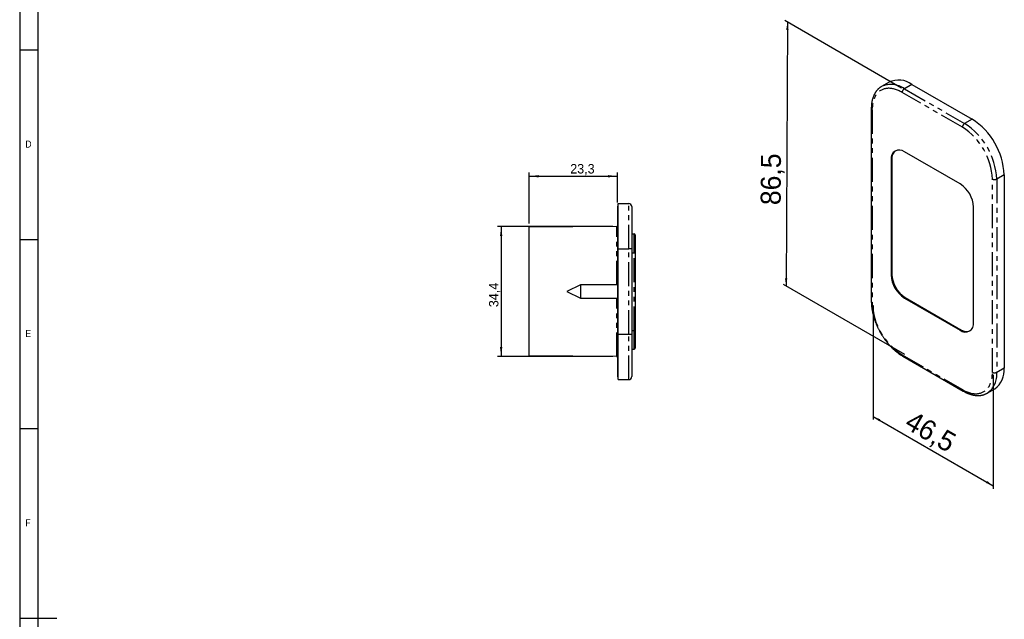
# Model space of a CAD drawing. Extents: x 5 to 844, y 5 to 589.
# Tile 6 of 25: x 5 to 265, y 297 to 455. Entities that reach past the tile are written whole.
import ezdxf

# ---------------------------------------------------------------- set-up
doc = ezdxf.new("R2010")
doc.units = 0
doc.linetypes.add('SLD-DURCHGEHEND', pattern=[0])
doc.linetypes.add('SLD-PHANTOM', pattern=[12.7, 6.35, -1.27, 1.27, -1.27, 1.27, -1.27])
doc.layers.get('0').update_dxf_attribs({"linetype": 'CONTINUOUS'})
doc.styles.add('SLDTEXTSTYLE1', font='ARIAL.TTF', dxfattribs={"width": 0.948})
doc.styles.add('SLDTEXTSTYLE2', font='GOTHIC.TTF', dxfattribs={"width": 0.913})
doc.dimstyles.new('SLDDIMSTYLE0', dxfattribs={"dimtxt": 5.136637, "dimasz": 2.5, "dimexe": 0, "dimexo": 0.0625, "dimgap": 1.284159, "dimtad": 1, "dimrnd": 1e-09, "dimzin": 12, "dimtxsty": 'SLDTEXTSTYLE1', "dimsah": 1, "dimcen": 0.09, "dimazin": 3, "dimtfac": 1, "dimtofl": 0, "dimtmove": 0, "dimatfit": 3, "dimtolj": 1, "dimtzin": 12})
doc.dimstyles.new('SLDDIMSTYLE3', dxfattribs={"dimtxt": 2.5, "dimasz": 2.5, "dimexe": 0, "dimexo": 0.0625, "dimtad": 1, "dimrnd": 1e-09, "dimzin": 12, "dimtxsty": 'SLDTEXTSTYLE1', "dimsah": 1, "dimcen": 0.09, "dimazin": 3, "dimtfac": 1, "dimtofl": 0, "dimtmove": 0, "dimatfit": 3, "dimtolj": 1, "dimtzin": 12})
doc.dimstyles.new('SLDDIMSTYLE4', dxfattribs={"dimtxt": 2.5, "dimasz": 2.5, "dimexe": 0, "dimexo": 0.0625, "dimtad": 1, "dimdec": 1, "dimrnd": 1e-09, "dimzin": 12, "dimtxsty": 'SLDTEXTSTYLE1', "dimsah": 1, "dimcen": 0.09, "dimazin": 3, "dimtfac": 1, "dimtofl": 0, "dimtmove": 0, "dimatfit": 3, "dimtolj": 1, "dimtzin": 12})

# ---------------------------------------------------------------- blocks, each defined once
blk = doc.blocks.new('_D')
at = {"color": 1, "linetype": 'SLD-DURCHGEHEND'}
for p, q in [((238.12, 437.03), (207.24, 454.85)), ((207.95, 454.44), (207.6, 384.75)), ((239, 366.62), (206.89, 385.16))]:
    blk.add_line(p, q, dxfattribs=at)
for points in [[(207.95, 454.44), (207.63, 452.4), (208.25, 452.4)], [(207.6, 384.75), (207.92, 386.8), (207.3, 386.8)]]:
    blk.add_solid(points, dxfattribs=at)
at = {"color": 1, "linetype": 'SLD-DURCHGEHEND', "insert": (200.88, 406.13), "char_height": 5.292, "attachment_point": 1, "rotation": 89.7093, "style": 'SLDTEXTSTYLE1'}
blk.add_mtext('86,5', dxfattribs=at)
blk = doc.blocks.new('_D_1')
at = {"color": 1, "linetype": 'SLD-DURCHGEHEND'}
for p, q in [((230.56, 379.58), (230.56, 349.48)), ((262.3, 361.26), (262.3, 331.15)), ((230.56, 350.3), (262.3, 331.97))]:
    blk.add_line(p, q, dxfattribs=at)
for points in [[(230.56, 350.3), (232.17, 349.01), (232.48, 349.54)], [(262.3, 331.97), (260.69, 333.26), (260.38, 332.72)]]:
    blk.add_solid(points, dxfattribs=at)
at = {"color": 1, "linetype": 'SLD-DURCHGEHEND', "insert": (241.21, 352.02), "char_height": 5.292, "attachment_point": 1, "rotation": 330.0027, "style": 'SLDTEXTSTYLE1'}
blk.add_mtext('46,5', dxfattribs=at)
blk = doc.blocks.new('_D_9')
at = {"color": 1, "linetype": 'SLD-DURCHGEHEND'}
for p, q in [((139.76, 401.25), (139.76, 414.74)), ((139.76, 413.74), (163.06, 413.74)), ((163.06, 406.79), (163.06, 414.74))]:
    blk.add_line(p, q, dxfattribs=at)
for points in [[(139.76, 413.74), (142.26, 413.43), (142.26, 414.05)], [(163.06, 413.74), (160.56, 414.05), (160.56, 413.43)]]:
    blk.add_solid(points, dxfattribs=at)
at = {"color": 1, "linetype": 'SLD-DURCHGEHEND', "insert": (150.58, 416.96), "char_height": 2.5, "attachment_point": 1, "style": 'SLDTEXTSTYLE1'}
blk.add_mtext('23,3', dxfattribs=at)
blk = doc.blocks.new('_D_10')
at = {"color": 1, "linetype": 'SLD-DURCHGEHEND'}
for p, q in [((161.86, 400.45), (131.34, 400.45)), ((132.34, 400.45), (132.34, 366.1)), ((161.86, 366.1), (131.34, 366.1))]:
    blk.add_line(p, q, dxfattribs=at)
for points in [[(132.34, 400.45), (132.03, 397.95), (132.65, 397.95)], [(132.34, 366.1), (132.65, 368.6), (132.03, 368.6)]]:
    blk.add_solid(points, dxfattribs=at)
at = {"color": 1, "linetype": 'SLD-DURCHGEHEND', "insert": (129.12, 379.16), "char_height": 2.5, "attachment_point": 1, "rotation": 90, "style": 'SLDTEXTSTYLE1'}
blk.add_mtext('34,4', dxfattribs=at)

msp = doc.modelspace()

# ---------------------------------------------------------------- linework, layer by layer
at = {"color": 7, "linetype": 'SLD-DURCHGEHEND'}
for p, q in [((5.175, 589), (5.175, 4.92)), ((10, 583.92), (10, 9.92)), ((10, 447), (5.175, 447)), ((234.809, 438.602), (232.829, 437.459)), ((232.829, 437.459), (232.832, 437.46)), ((240.808, 438.007), (256.718, 428.823)), ((230.109, 431.638), (230.109, 380.604)), ((253.571, 411.696), (238.864, 420.187)), ((235.328, 418.145), (235.328, 387.688)), ((235.54, 418.267), (235.54, 387.811)), ((265.203, 414.126), (265.203, 363.092)), ((163.059, 405.793), (163.059, 393.776)), ((163.059, 405.793), (163.229, 405.787)), ((163.229, 394.526), (163.229, 406.526)), ((163.229, 406.526), (166.029, 406.526)), ((166.829, 405.726), (166.829, 394.526)), ((257.107, 375.115), (257.107, 405.572)), ((162.86, 400.451), (139.759, 400.249)), ((139.759, 366.302), (139.759, 400.249)), ((166.829, 398.526), (167.459, 398.526)), ((167.759, 398.226), (167.759, 393.526)), ((5.175, 397), (10, 397)), ((167.759, 397.555), (167.759, 397.555)), ((163.059, 393.776), (163.059, 372.776)), ((163.229, 372.026), (163.229, 394.526)), ((166.829, 394.526), (166.829, 372.026)), ((167.759, 393.526), (167.759, 373.026)), ((153.259, 385.026), (149.659, 383.276)), ((163.059, 385.026), (153.259, 385.026)), ((153.259, 385.026), (153.259, 383.496)), ((149.659, 383.276), (153.259, 381.526)), ((153.259, 383.496), (153.259, 381.526)), ((153.259, 381.526), (163.059, 381.526)), ((238.864, 381.564), (253.571, 373.074)), ((239.076, 381.687), (253.784, 373.196)), ((163.059, 372.776), (163.059, 360.758)), ((163.229, 360.026), (163.229, 372.026)), ((166.829, 372.026), (166.829, 360.826)), ((167.759, 373.026), (167.759, 368.326)), ((166.829, 368.026), (167.459, 368.026)), ((167.759, 368.996), (167.759, 368.996)), ((162.86, 366.1), (139.759, 366.302)), ((238.428, 366.194), (254.338, 357.009)), ((163.059, 360.758), (163.229, 360.764)), ((163.229, 360.026), (166.029, 360.026)), ((260.738, 356.455), (260.735, 356.453)), ((260.738, 356.455), (262.718, 357.598)), ((10, 347), (5.175, 347)), ((5.175, 297), (15, 297))]:
    msp.add_line(p, q, dxfattribs=at)
at = {"color": 7, "linetype": 'SLD-PHANTOM'}
for p, q in [((240.808, 438.007), (238.828, 436.864)), ((254.172, 426.7), (238.263, 435.885)), ((238.828, 436.864), (254.738, 427.68)), ((230.343, 431.311), (230.343, 380.277)), ((256.718, 428.823), (254.738, 427.68)), ((235.54, 418.267), (235.328, 418.145)), ((265.203, 414.126), (263.223, 412.983)), ((262.092, 361.949), (262.092, 412.983)), ((263.223, 412.983), (263.223, 361.949)), ((166.029, 394.526), (166.029, 406.526)), ((162.86, 385.026), (162.86, 400.451)), ((167.459, 393.526), (167.459, 398.526)), ((163.059, 393.776), (163.229, 393.776)), ((163.229, 394.526), (166.029, 394.526)), ((166.829, 394.526), (166.029, 394.526)), ((166.029, 372.026), (166.029, 394.526)), ((166.829, 393.526), (167.459, 393.526)), ((167.459, 393.526), (167.759, 393.526)), ((167.459, 373.026), (167.459, 393.526)), ((235.54, 387.811), (235.328, 387.688)), ((162.86, 366.1), (162.86, 381.526)), ((239.076, 381.687), (238.864, 381.564)), ((163.059, 372.776), (163.229, 372.776)), ((163.229, 372.026), (166.029, 372.026)), ((166.029, 372.026), (166.829, 372.026)), ((166.029, 360.026), (166.029, 372.026)), ((166.829, 373.026), (167.459, 373.026)), ((167.459, 373.026), (167.759, 373.026)), ((167.459, 368.026), (167.459, 373.026)), ((253.784, 373.196), (253.571, 373.074)), ((238.263, 366.56), (254.172, 357.376)), ((265.203, 363.092), (263.223, 361.949))]:
    msp.add_line(p, q, dxfattribs=at)
at = {"color": 7, "linetype": 'SLD-PHANTOM', "flags": 128}
for points in [[(238.263, 435.885), (238.009, 436.026), (237.755, 436.159), (237.502, 436.281), (237.25, 436.394), (236.999, 436.497), (236.749, 436.59), (236.5, 436.673), (236.254, 436.745), (236.009, 436.807), (235.767, 436.859), (235.527, 436.901), (235.291, 436.932), (235.057, 436.953), (234.826, 436.963), (234.599, 436.962), (234.376, 436.951), (234.157, 436.93), (233.942, 436.898), (233.732, 436.856), (233.526, 436.803), (233.325, 436.74), (233.129, 436.667), (232.938, 436.583), (232.753, 436.489), (232.573, 436.386), (232.4, 436.272), (232.232, 436.149), (232.071, 436.016), (231.916, 435.873), (231.767, 435.721), (231.625, 435.56), (231.49, 435.39), (231.362, 435.211), (231.241, 435.023), (231.127, 434.827), (231.021, 434.622), (230.922, 434.409), (230.83, 434.188), (230.746, 433.96), (230.67, 433.724), (230.602, 433.481), (230.541, 433.232), (230.489, 432.975), (230.444, 432.712), (230.408, 432.443), (230.38, 432.168), (230.359, 431.888), (230.347, 431.602), (230.343, 431.311)], [(254.172, 357.376), (254.426, 357.234), (254.68, 357.102), (254.933, 356.979), (255.185, 356.866), (255.436, 356.763), (255.686, 356.67), (255.935, 356.588), (256.181, 356.515), (256.426, 356.453), (256.668, 356.401), (256.908, 356.36), (257.144, 356.328), (257.378, 356.308), (257.609, 356.298), (257.836, 356.298), (258.059, 356.309), (258.278, 356.33), (258.493, 356.362), (258.703, 356.405), (258.909, 356.457), (259.11, 356.52), (259.306, 356.594), (259.497, 356.677), (259.682, 356.771), (259.861, 356.875), (260.035, 356.988), (260.203, 357.112), (260.364, 357.245), (260.519, 357.387), (260.668, 357.539), (260.81, 357.7), (260.945, 357.871), (261.073, 358.05), (261.194, 358.238), (261.308, 358.434), (261.414, 358.639), (261.513, 358.851), (261.605, 359.072), (261.689, 359.3), (261.765, 359.536), (261.833, 359.779), (261.893, 360.029), (261.946, 360.285), (261.99, 360.548), (262.027, 360.817), (262.055, 361.092), (262.076, 361.373), (262.088, 361.658), (262.092, 361.949)]]:
    msp.add_lwpolyline(points, dxfattribs=at)
at = {"color": 7, "linetype": 'SLD-PHANTOM'}
for centre, radius, start, end in [((235.314, 431.972), 6.023, 54.31081, 114.34057), ((239.487, 435.831), 1.226, 122.52015, 177.47985), ((230.515, 431.682), 0.409, 186.23687, 245.07658), ((255.397, 426.646), 1.226, 122.52009, 177.47991), ((244.909, 412.207), 17.2, 2.58459, 57.41541), ((244.813, 412.152), 18.429, 2.58474, 57.41526), ((262.658, 414.071), 1.226, 242.52431, 297.47569), ((230.515, 380.649), 0.409, 186.24414, 245.076), ((247.526, 381.053), 17.2, 182.58459, 237.41541), ((238.67, 366.524), 0.409, 174.92816, 233.75965), ((257.23, 361.351), 6.023, 305.6159, 5.69628), ((262.658, 363.037), 1.226, 242.52431, 297.47569), ((254.558, 357.329), 0.388, 173.14359, 235.53769)]:
    msp.add_arc(centre, radius, start, end, dxfattribs=at)
at = {"color": 7, "linetype": 'SLD-DURCHGEHEND'}
for centre, radius, start, end in [((237.295, 433.117), 6.022, 54.30715, 114.38239), ((246.793, 413.295), 18.429, 2.58474, 57.41526), ((237.486, 418.49), 2.185, 50.92641, 189.08434), ((238.108, 418.499), 2.578, 129.3858, 185.1457), ((249.439, 405.228), 7.676, 2.574, 57.426), ((166.029, 405.726), 0.8, 0, 90), ((167.459, 398.226), 0.3, 0, 90), ((242.996, 388.033), 7.676, 182.574, 237.426), ((243.208, 388.155), 7.676, 182.574, 237.426), ((254.949, 374.77), 2.185, 230.92641, 9.08434), ((255.267, 375.304), 2.578, 234.85762, 290.6123), ((167.459, 368.326), 0.3, 270, 0), ((259.21, 362.494), 6.023, 305.6159, 5.69628), ((166.029, 360.826), 0.8, 270, 0)]:
    msp.add_arc(centre, radius, start, end, dxfattribs=at)
for points, knots in [([(232.832, 437.46), (232.821, 437.453), (232.746, 437.412), (232.615, 437.328), (232.438, 437.208), (232.267, 437.078), (232.101, 436.94), (231.942, 436.793), (231.788, 436.639), (231.64, 436.476), (231.498, 436.305), (231.362, 436.126), (231.233, 435.94), (231.109, 435.746), (230.993, 435.544), (230.883, 435.335), (230.78, 435.118), (230.684, 434.895), (230.596, 434.664), (230.514, 434.427), (230.44, 434.184), (230.373, 433.934), (230.313, 433.679), (230.261, 433.417), (230.217, 433.151), (230.18, 432.879), (230.15, 432.603), (230.129, 432.322), (230.114, 432.036), (230.109, 431.807), (230.109, 431.674), (230.109, 431.638)], [0, 0, 0, 0, 0.0066521, 0.0416657, 0.0766776, 0.1117108, 0.1467902, 0.1819395, 0.2171805, 0.2525326, 0.2880122, 0.3236326, 0.3594033, 0.3953304, 0.4314163, 0.4676597, 0.5040561, 0.5405985, 0.577277, 0.6140803, 0.6509957, 0.6880097, 0.7251088, 0.7622794, 0.7995089, 0.8367852, 0.8740973, 0.9114354, 0.9487909, 0.9861564, 1, 1, 1, 1]), ([(162.86, 400.451), (162.881, 400.453), (162.924, 400.457), (162.98, 400.488), (163.025, 400.534), (163.052, 400.59), (163.058, 400.631), (163.059, 400.65), (163.059, 400.651)], [0, 0, 0, 0, 0.1940428, 0.3878326, 0.5884928, 0.8050797, 0.9898174, 1, 1, 1, 1]), ([(230.109, 380.604), (230.109, 380.552), (230.109, 380.403), (230.116, 380.152), (230.131, 379.853), (230.154, 379.55), (230.184, 379.245), (230.222, 378.937), (230.266, 378.627), (230.318, 378.314), (230.377, 378), (230.444, 377.685), (230.517, 377.369), (230.597, 377.051), (230.684, 376.733), (230.778, 376.414), (230.878, 376.095), (230.986, 375.776), (231.099, 375.457), (231.219, 375.139), (231.345, 374.822), (231.478, 374.505), (231.616, 374.19), (231.76, 373.877), (231.911, 373.565), (232.066, 373.256), (232.228, 372.949), (232.395, 372.644), (232.567, 372.342), (232.744, 372.043), (232.927, 371.747), (233.114, 371.455), (233.306, 371.167), (233.502, 370.883), (233.703, 370.603), (233.908, 370.327), (234.117, 370.056), (234.33, 369.79), (234.547, 369.529), (234.768, 369.273), (234.992, 369.023), (235.219, 368.779), (235.449, 368.541), (235.682, 368.308), (235.918, 368.083), (236.156, 367.863), (236.397, 367.651), (236.64, 367.445), (236.885, 367.247), (237.132, 367.056), (237.381, 366.872), (237.631, 366.696), (237.882, 366.528), (238.13, 366.371), (238.313, 366.261), (238.41, 366.204), (238.428, 366.194)], [0, 0, 0, 0, 0.01011557, 0.02918193, 0.04824218, 0.06729713, 0.08634548, 0.10538625, 0.12441872, 0.14344244, 0.16245716, 0.18146279, 0.2004594, 0.21944717, 0.23842637, 0.25739737, 0.27636059, 0.2953165, 0.31426561, 0.33320849, 0.3521457, 0.37107784, 0.39000553, 0.40892938, 0.42785003, 0.44676812, 0.46568429, 0.48459919, 0.50351349, 0.52242782, 0.54134269, 0.5602587, 0.57917649, 0.59809673, 0.61702007, 0.63594716, 0.65487865, 0.67381519, 0.6927574, 0.71170592, 0.73066134, 0.74962427, 0.76859525, 0.78757483, 0.80656347, 0.82556161, 0.84456962, 0.86358776, 0.8826162, 0.901655, 0.92070403, 0.93976302, 0.95883143, 0.9779085, 0.99597946, 1, 1, 1, 1]), ([(163.059, 365.9), (163.059, 365.901), (163.058, 365.921), (163.052, 365.962), (163.025, 366.017), (162.98, 366.063), (162.924, 366.094), (162.881, 366.098), (162.86, 366.1)], [0, 0, 0, 0, 0.0101826, 0.19492031, 0.41150718, 0.61216742, 0.80595716, 1, 1, 1, 1]), ([(254.338, 357.009), (254.383, 356.984), (254.513, 356.91), (254.727, 356.794), (254.982, 356.664), (255.237, 356.544), (255.492, 356.432), (255.746, 356.33), (256, 356.236), (256.254, 356.152), (256.506, 356.077), (256.757, 356.011), (257.006, 355.956), (257.254, 355.909), (257.5, 355.873), (257.743, 355.846), (257.983, 355.829), (258.221, 355.822), (258.456, 355.824), (258.687, 355.836), (258.915, 355.858), (259.139, 355.889), (259.359, 355.93), (259.574, 355.98), (259.785, 356.04), (259.992, 356.108), (260.194, 356.186), (260.391, 356.273), (260.571, 356.361), (260.684, 356.425), (260.734, 356.454)], [0, 0, 0, 0, 0.0198646, 0.0573388, 0.0948245, 0.1323087, 0.1697846, 0.2072444, 0.2446789, 0.2820779, 0.3194299, 0.3567223, 0.3939416, 0.4310736, 0.4681039, 0.5050184, 0.5418037, 0.5784476, 0.6149401, 0.6512737, 0.6874437, 0.7234492, 0.7592928, 0.7949811, 0.8305245, 0.8659369, 0.9012356, 0.9364408, 0.9715748, 1, 1, 1, 1])]:
    msp.add_open_spline(points, degree=3, knots=knots, dxfattribs=at)

# ---------------------------------------------------------------- texts
at = {"color": 7, "linetype": 'CONTINUOUS', "char_height": 1.852, "attachment_point": 1, "style": 'SLDTEXTSTYLE2'}
for s, insert in [('D', (6.667, 423.146)), ('E', (6.667, 373.146)), ('F', (6.667, 323.146))]:
    msp.add_mtext(s, dxfattribs=dict(at, insert=insert))

# ---------------------------------------------------------------- dimensions: what is measured, and where the dimension line sits
at = {"color": 1, "linetype": 'SLD-DURCHGEHEND'}
for base, p1, p2, angle, dimstyle, picture, middle in [((207.597, 384.753), (238.828, 436.619), (239.712, 366.213), 89.70934, 'SLDDIMSTYLE0', '_D', (207.74, 412.951)), ((132.343, 366.1), (162.86, 400.451), (162.86, 366.1), 90, 'SLDDIMSTYLE4', '_D_10', (132.343, 382.502)), ((262.304, 331.967), (230.555, 380.4), (262.304, 362.072), 330.00269, 'SLDDIMSTYLE0', '_D_1', (243.74, 342.684))]:
    dim = msp.add_linear_dim(base=base, p1=p1, p2=p2, angle=angle, dimstyle=dimstyle, dxfattribs=at)
    dim.commit()
    dim.dimension.update_dxf_attribs({"geometry": picture, "text_midpoint": middle, "dimtype": 160})
dim = msp.add_linear_dim(base=(163.059, 413.736), p1=(139.759, 400.249), p2=(163.059, 405.793), dimstyle='SLDDIMSTYLE3', dxfattribs=at)
dim.commit()
dim.dimension.update_dxf_attribs({"geometry": '_D_9', "text_midpoint": (153.919, 413.736), "dimtype": 160})

doc.saveas('drawing.dxf')
